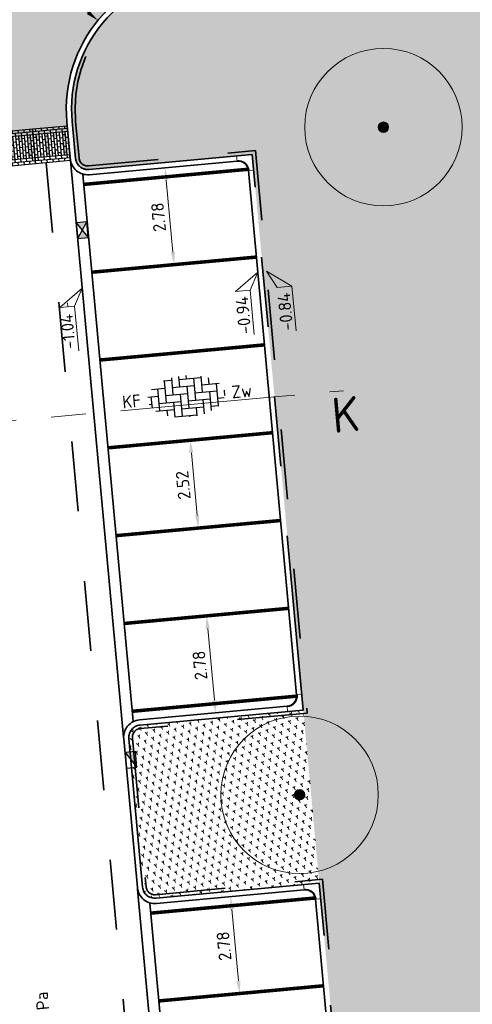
# Model space of a CAD drawing. Header units: metres. Extents: x 126075 to 126745, y 502461 to 502767.
# Tile 79 of 94: x 126674 to 126687, y 502597 to 502625. Entities that reach past the tile are written whole.
import ezdxf
from ezdxf.enums import TextEntityAlignment as Align

# ---------------------------------------------------------------- set-up
doc = ezdxf.new("R2010")
doc.units = ezdxf.units.M
doc.header["$PDSIZE"] = 1
for name, pattern in [('VH-OPSLUITBAND_VARIANT01-SO', [14, 8, -2, 2, -2]), ('VH-TROTTOIRBAND-SO', [15, 5, -2, 2, -2, 2, -2]), ('VW-21-21_STREEP', [0.42, 0.21, -0.21]), ('ZZ-CENTER-SO', [8, 5, -1, 1, -1]), ('ZZ-HIDDEN-SO', [4, 2, -2])]:
    doc.linetypes.add(name, pattern=pattern)
doc.layers.get('0').update_dxf_attribs({"linetype": 'CONTINUOUS'})
doc.layers.get('DEFPOINTS').update_dxf_attribs({"linetype": 'CONTINUOUS'})
for name, color, linetype, lineweight in [('B-WE-GR-BOOM-S', 90, 'CONTINUOUS', 18), ('N-WE-GR-BEPLANTING-A-200', 92, 'CONTINUOUS', 18), ('N-WE-GR-GRAS-A-200', 62, 'CONTINUOUS', 18), ('N-WE-RI-HWA_KOLK-S-200', 154, 'CONTINUOUS', 25), ('N-WE-VH-DREMPEL_PREFAB_1000-S', 10, 'CONTINUOUS', 25), ('N-WE-VH-GOOT_BSS_ACHTERKANT-G', 170, 'CONTINUOUS', 35), ('N-WE-VH-GOOT_BSS_VOORKANT-G', 170, 'CONTINUOUS', 35), ('N-WE-VH-KANTOPSLUITING_BETONRUG-G', 7, 'ZZ-HIDDEN-SO', 35), ('N-WE-VH-KANTOPSLUITING_OPSLUITBAND_150X250-G', 150, 'VH-OPSLUITBAND_VARIANT01-SO', 35), ('N-WE-VH-KANTOPSLUITING_TROTTOIRBAND_130X150_250-G', 210, 'VH-TROTTOIRBAND-SO', 35), ('N-WE-VH-KANTOPSLUITING_TROTTOIRBAND_130X150_250_HOEKBLOK-S', 210, 'CONTINUOUS', 25), ('N-WE-VH-KANTOPSLUITING_VOORKANTBAND-G', 50, 'CONTINUOUS', 35), ('N-WE-VH-MATERIAALGRENS-G', 7, 'ZZ-HIDDEN-SO', 35), ('N-WE-VH-OPENVERHARDING_BETONSTRAATSTEEN_KEIFORMAAT_ELLEBOOGVERBAND-S-200', 252, 'CONTINUOUS', 25), ('N-WE-VH-OPENVERHARDING_BETONSTRAATSTEEN_KEIFORMAAT_KEPERVERBAND-S-200', 252, 'CONTINUOUS', 25), ('N-WE-VW-MARKERING_PARKEERVAK-G', 7, 'VW-21-21_STREEP', 35), ('X-XX-AL-HOOGTELABEL-S-200', 7, 'CONTINUOUS', 18), ('X-XX-AL-M', 7, 'CONTINUOUS', 18), ('X-XX-AL-VERWIJZING-S-200', 7, 'CONTINUOUS', 18), ('X-XX-AL-VERWIJZING_DOORSNEDE-G', 7, 'ZZ-CENTER-SO', 18)]:
    doc.layers.add(name, color=color, linetype=linetype, lineweight=lineweight)
doc.layers.add('N-WE-OG-WEG_WEGVAK_WEGVAKONDERDEEL_PLATEAU-V', color=7, linetype='CONTINUOUS', lineweight=18, true_color=0xffff8f)
doc.styles.add('NLCS-ISO', font='NLCS-ISO.ttf')
doc.styles.add('NLCS-ISO-M200-T18', font='NLCS-ISO.ttf', dxfattribs={"height": 0.36})
doc.dimstyles.new('NLCS-M200-T18-PIJL_L2_H1', dxfattribs={"dimscale": 0.2, "dimtxt": 2.5, "dimasz": 1.8, "dimexe": 2, "dimexo": 2, "dimgap": 0.7, "dimtad": 1, "dimzin": 0, "dimdsep": 46, "dimtxsty": 'NLCS-ISO-M200-T18', "dimcen": 0, "dimdle": 2, "dimclrd": 256, "dimclre": 256, "dimclrt": 10, "dimadec": 1, "dimazin": 0, "dimtfac": 1, "dimtdec": 3, "dimtofl": 0, "dimtmove": 0, "dimatfit": 3, "dimfxl": 2, "dimfxlon": 1, "dimtfillclr": 256, "dimtolj": 1, "dimtzin": 0, "dimlwd": -1, "dimlwe": -1, "dimarcsym": 0})
pattern_1 = [(81.70981053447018, (126552.6759408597, 502551.6626076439), (-0.1812608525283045, 0.1431007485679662), [0.05773520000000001, -0.1732052]), (141.7098105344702, (126552.6759408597, 502551.6626076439), (-0.2145593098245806, -0.08542612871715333), [0.05773520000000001, -0.1732052]), (291.7098105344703, (126552.6759408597, 502551.6626076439), (0.1812607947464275, -0.1431008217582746), [0.05, -0.35])]
pattern_2 = [(0, (0, 0), (0, 6.985), [5.08, -1.905]), (90, (0, 0), (-6.985, 4.277078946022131e-16), [5.08, -1.905])]

# ---------------------------------------------------------------- blocks, each defined once
blk = doc.blocks.new('SVH-TROTTOIRBAND HOEKBLOK_130 150X250_R300_H90INW_VB-MM')
at = {"linetype": 'Continuous', "lineweight": 0}
blk.add_lwpolyline([(450.0000000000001, 149.9999999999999), (449.9999999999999, -300.0000000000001), (299.9999999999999, -300, 0.414213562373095), (-3.847371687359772e-14, 0), (1.83697019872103e-14, 150)], format="xyb", close=True, dxfattribs=at)
blk.add_arc((-5.684341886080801e-14, -300), 320, 0, 90, dxfattribs=at)
blk = doc.blocks.new('SVH-BSS_KEIFORMAAT_ELLEBOOG-SO')
for p, q in [((-0.8216095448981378, 2.941359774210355), (-0.8216095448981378, 1.435541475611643)), ((0.2283904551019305, 2.970445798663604), (0.2283904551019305, 2.485541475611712)), ((-4.839218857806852, 1.435541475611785), (-2.92160954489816, 1.435541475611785)), ((-3.971609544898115, 1.435541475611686), (-3.971609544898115, -1.71445852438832)), ((-3.036135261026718, 2.485541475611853), (-1.871609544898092, 2.485541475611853)), ((-2.92160954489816, 2.48554147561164), (-2.92160954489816, -0.6644585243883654)), ((-1.871609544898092, 2.805519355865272), (-1.871609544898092, 0.3855414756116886)), ((-1.871609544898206, 1.435541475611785), (1.278390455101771, 1.435541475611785)), ((-0.8216095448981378, 2.485541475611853), (2.32839045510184, 2.485541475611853)), ((0.2283904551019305, 1.435541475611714), (0.2283904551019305, -1.714458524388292)), ((1.278390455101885, 2.485541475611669), (1.278390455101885, -0.664458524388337)), ((2.32839045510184, 2.697913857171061), (2.32839045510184, 0.3855414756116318)), ((2.328390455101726, 1.435541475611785), (4.839218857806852, 1.435541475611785)), ((3.378390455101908, 2.354013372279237), (3.378390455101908, 1.4355414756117)), ((4.428390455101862, 1.435541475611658), (4.428390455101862, -1.714458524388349)), ((-5.478408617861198, 0.3855414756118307), (-3.971609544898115, 0.3855414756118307)), ((-5.02160954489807, 0.3855414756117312), (-5.02160954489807, -1.240690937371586)), ((-2.92160954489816, 0.3855414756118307), (0.2283904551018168, 0.3855414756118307)), ((-0.8216095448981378, 0.385541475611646), (-0.8216095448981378, -2.76445852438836)), ((1.278390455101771, 0.3855414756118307), (4.428390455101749, 0.3855414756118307)), ((3.378390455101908, 0.3855414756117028), (3.378390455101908, -2.354013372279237)), ((5.47839045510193, 0.3856162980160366), (5.47839045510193, -0.3856162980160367)), ((-5.385432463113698, -0.6644585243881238), (-5.02160954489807, -0.6644585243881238)), ((-3.971609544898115, -0.6644585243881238), (-0.8216095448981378, -0.6644585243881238)), ((-1.871609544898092, -0.6644585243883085), (-1.871609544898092, -2.799104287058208)), ((0.2283904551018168, -0.6644585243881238), (3.378390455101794, -0.6644585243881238)), ((2.32839045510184, -0.6644585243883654), (2.32839045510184, -2.709488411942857)), ((4.428390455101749, -0.6644585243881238), (5.385432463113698, -0.6644585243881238)), ((-4.515285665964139, -1.714458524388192), (-1.871609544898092, -1.714458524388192)), ((-2.92160954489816, -1.714458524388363), (-2.92160954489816, -2.52502423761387)), ((-1.871609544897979, -2.764458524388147), (1.278390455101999, -2.764458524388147)), ((-0.8216095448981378, -1.714458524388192), (2.32839045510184, -1.714458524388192)), ((0.2283904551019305, -2.764458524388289), (0.2283904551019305, -2.970445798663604)), ((1.278390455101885, -1.714458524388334), (1.278390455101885, -2.895995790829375)), ((3.378390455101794, -1.714458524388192), (4.515285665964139, -1.714458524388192))]:
    blk.add_line(p, q)
at = {"style": 'NLCS-ISO'}
blk.add_attdef('FORMAAT', text='', height=1.8, dxfattribs=at).set_placement((-6.525, 1.224646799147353e-16), align=Align.MIDDLE_RIGHT)
blk.add_attdef('KLEUR', text='', height=1.8, dxfattribs=at).set_placement((6.525, -3.643324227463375e-16), align=Align.MIDDLE_LEFT)
at = {"style": 'NLCS-ISO', "flags": 1}
blk.add_attdef('FUNCTIE', text='', height=1.8, dxfattribs=at).set_placement((-5.1676392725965e-16, -3.975), align=Align.TOP_CENTER)
blk = doc.blocks.new('SVH-BSS_KEIFORMAAT_KEPER-SO')
for p, q in [((-2.227386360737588, 0.7424621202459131), (0.005150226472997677, 2.97499870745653)), ((-2.227386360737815, 2.227386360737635), (-1.608667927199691, 2.846104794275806)), ((-0.005150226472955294, 2.97499870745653), (1.484924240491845, 1.484924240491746)), ((0.742462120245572, 2.227386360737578), (1.393847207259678, 2.878771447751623)), ((-5.197234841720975, 0.7424621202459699), (-3.759780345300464, 2.179916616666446)), ((-5.197234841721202, -0.7424621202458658), (-2.969848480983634, 1.48492424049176)), ((-4.609777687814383, 1.63992920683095), (-4.454772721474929, 1.484924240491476)), ((-3.696160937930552, 2.211236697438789), (-1.484924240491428, -2.747801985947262e-13)), ((-2.6194015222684, 2.619401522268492), (-1.484924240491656, 1.484924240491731)), ((-2.227386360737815, -0.7424621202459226), (-2.463584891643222e-13, 1.484924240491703)), ((-0.7424621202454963, 2.227386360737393), (1.484924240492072, -2.321476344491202e-13)), ((0.7424621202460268, 0.7424621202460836), (2.619401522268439, 2.61940152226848)), ((0.7424621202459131, -0.7424621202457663), (2.969848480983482, 1.48492424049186)), ((2.227386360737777, 2.22738636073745), (4.454772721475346, -1.753042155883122e-13)), ((3.7123106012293, 0.7424621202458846), (4.609777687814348, 1.639929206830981)), ((3.75978034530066, 2.179916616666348), (4.45477272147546, 1.484924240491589)), ((3.759780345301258, 2.179916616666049), (4.454772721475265, 1.48492424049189)), ((-5.298273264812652, 0.8435005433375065), (-4.454772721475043, -7.582823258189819e-14)), ((-4.609777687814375, -1.639929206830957), (-2.969848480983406, 3.785860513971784e-14)), ((-3.712310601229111, 0.7424621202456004), (-1.484924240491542, -1.484924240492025)), ((-2.227386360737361, -2.227386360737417), (2.083888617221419e-13, 2.083888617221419e-13)), ((-0.7424621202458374, 0.7424621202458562), (1.484924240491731, -1.48492424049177)), ((0.7424621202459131, -2.227386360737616), (2.969848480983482, 9.43689570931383e-15)), ((2.227386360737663, 0.7424621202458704), (4.454772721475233, -1.484924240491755)), ((3.7123106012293, -0.7424621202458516), (5.298273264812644, 0.8435005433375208)), ((5.197234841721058, 0.7424621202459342), (5.449474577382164, 0.4902223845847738)), ((-5.449474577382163, -0.4902223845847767), (-4.454772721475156, -1.484924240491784)), ((-3.712310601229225, -0.742462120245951), (-1.608667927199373, -2.846104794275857)), ((-0.74246212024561, -0.74246212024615), (1.393847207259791, -2.878771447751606)), ((2.227386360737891, -0.7424621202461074), (3.696160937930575, -2.211236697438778)), ((3.759780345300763, -2.179916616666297), (5.449474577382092, -0.4902223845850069)), ((5.197234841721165, -0.7424621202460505), (5.298273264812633, -0.8435005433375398)), ((-3.696160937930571, -2.21123669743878), (-2.969848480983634, -1.484924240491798)), ((-1.393847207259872, -2.878771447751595), (9.470202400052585e-14, -1.484924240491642)), ((-0.7424621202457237, -2.227386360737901), (0.005150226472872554, -2.97499870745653)), ((1.608667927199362, -2.846104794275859), (2.969848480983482, -1.484924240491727)), ((2.22738636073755, -2.227386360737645), (2.619401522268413, -2.619401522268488)), ((-0.005150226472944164, -2.974998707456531), (9.470202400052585e-14, -2.969848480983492))]:
    blk.add_line(p, q)
at = {"style": 'NLCS-ISO'}
blk.add_attdef('FORMAAT', text='', height=1.8, dxfattribs=at).set_placement((-6.525, 1.224646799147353e-16), align=Align.MIDDLE_RIGHT)
blk.add_attdef('KLEUR', text='', height=1.8, dxfattribs=at).set_placement((6.525, -3.608224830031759e-16), align=Align.MIDDLE_LEFT)
at = {"style": 'NLCS-ISO', "flags": 1}
blk.add_attdef('FUNCTIE', text='', height=1.8, dxfattribs=at).set_placement((-5.167639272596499e-16, -3.975), align=Align.TOP_CENTER)
blk = doc.blocks.new('B-SGR-BOOM_2E GROOTTE')
h = blk.add_hatch(color=256)
edge = h.paths.add_edge_path()
edge.add_arc((-0.001990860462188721, 0.003386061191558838), 0.15, 0, 360)
for radius in [2.249996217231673, 0.15]:
    blk.add_circle((-0.001990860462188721, 0.003386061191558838), radius)
blk = doc.blocks.new('*D247')
at = {"layer": 'DEFPOINTS', "color": 0, "transparency": 16777216}
for p in [(126678.5719480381, 502620.9888308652), (126678.5731195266, 502620.9889392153), (126678.8282057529, 502618.2181561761)]:
    blk.add_point(p, dxfattribs=at)
at = {"layer": 'X-XX-AL-M', "transparency": 16777216}
for p, q in [((126678.5731195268, 502620.9889392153), (126678.971419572, 502621.0257777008)), ((126678.7962226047, 502618.5767345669), (126678.6062741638, 502620.6304691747)), ((126678.8293772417, 502618.2182645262), (126679.2276772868, 502618.2551030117))]:
    blk.add_line(p, q, dxfattribs=at)
for points in [[(126678.546529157, 502620.6249434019), (126678.6660191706, 502620.6359949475), (126678.5731195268, 502620.9889392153)], [(126678.7364775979, 502618.5712087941), (126678.8559676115, 502618.5822603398), (126678.8293772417, 502618.2182645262)]]:
    blk.add_solid(points, dxfattribs=at)
at = {"layer": 'X-XX-AL-M', "color": 10, "transparency": 16777216, "insert": (126678.382608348, 502619.5741310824), "char_height": 0.36, "attachment_point": 5, "rotation": 95.28421224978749, "style": 'NLCS-ISO-M200-T18'}
blk.add_mtext('\\A1;2.78', dxfattribs=at)
blk = doc.blocks.new('*D248')
at = {"layer": 'DEFPOINTS', "color": 0, "transparency": 16777216}
for p in [(126679.2903946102, 502613.1993935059), (126679.2903946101, 502613.1993935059), (126679.5224770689, 502610.6901032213)]:
    blk.add_point(p, dxfattribs=at)
at = {"layer": 'X-XX-AL-M', "transparency": 16777216}
for p, q in [((126679.29039461, 502613.1993935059), (126678.8920945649, 502613.1625550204)), ((126679.4893224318, 502611.0485732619), (126679.323549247, 502612.8409234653)), ((126679.5224770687, 502610.6901032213), (126679.1241770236, 502610.6532647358))]:
    blk.add_line(p, q, dxfattribs=at)
for points in [[(126679.2638042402, 502612.8353976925), (126679.3832942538, 502612.8464492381), (126679.29039461, 502613.1993935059)], [(126679.429577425, 502611.0430474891), (126679.5490674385, 502611.0540990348), (126679.5224770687, 502610.6901032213)]]:
    blk.add_solid(points, dxfattribs=at)
at = {"layer": 'X-XX-AL-M', "color": 10, "transparency": 16777216, "insert": (126679.0877958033, 502611.9152775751), "char_height": 0.36, "attachment_point": 5, "rotation": 95.2842122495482, "style": 'NLCS-ISO-M200-T18'}
blk.add_mtext('\\A1;2.52', dxfattribs=at)
blk = doc.blocks.new('*D249')
at = {"layer": 'DEFPOINTS', "color": 0, "transparency": 16777216}
for p in [(126679.7577070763, 502608.1811033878), (126679.7577070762, 502608.1811033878), (126680.013964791, 502605.4104286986)]:
    blk.add_point(p, dxfattribs=at)
at = {"layer": 'X-XX-AL-M', "transparency": 16777216}
for p, q in [((126679.7577070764, 502608.1811033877), (126679.3594070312, 502608.1442649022)), ((126679.9808101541, 502605.7688987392), (126679.7908617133, 502607.8226333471)), ((126680.0139647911, 502605.4104286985), (126679.6156647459, 502605.373590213))]:
    blk.add_line(p, q, dxfattribs=at)
for points in [[(126679.7311167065, 502607.8171075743), (126679.8506067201, 502607.8281591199), (126679.7577070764, 502608.1811033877)], [(126679.9210651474, 502605.7633729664), (126680.0405551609, 502605.774424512), (126680.0139647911, 502605.4104286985)]]:
    blk.add_solid(points, dxfattribs=at)
at = {"layer": 'X-XX-AL-M', "color": 10, "transparency": 16777216, "insert": (126679.5671958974, 502606.7662952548), "char_height": 0.36, "attachment_point": 5, "rotation": 95.28421224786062, "style": 'NLCS-ISO-M200-T18'}
blk.add_mtext('\\A1;2.78', dxfattribs=at)
blk = doc.blocks.new('*D250')
at = {"layer": 'DEFPOINTS', "color": 0, "transparency": 16777216}
for p in [(126680.4442593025, 502600.1606639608), (126680.4454307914, 502600.1607723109), (126680.7005170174, 502597.3899892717)]:
    blk.add_point(p, dxfattribs=at)
at = {"layer": 'X-XX-AL-M', "transparency": 16777216}
for p, q in [((126680.4454307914, 502600.1607723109), (126680.8437308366, 502600.1976107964)), ((126680.6685338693, 502597.7485676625), (126680.4785854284, 502599.8023022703)), ((126680.7016885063, 502597.3900976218), (126681.0999885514, 502597.4269361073))]:
    blk.add_line(p, q, dxfattribs=at)
for points in [[(126680.4188404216, 502599.7967764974), (126680.5383304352, 502599.8078280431), (126680.4454307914, 502600.1607723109)], [(126680.6087888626, 502597.7430418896), (126680.7282788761, 502597.7540934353), (126680.7016885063, 502597.3900976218)]]:
    blk.add_solid(points, dxfattribs=at)
at = {"layer": 'X-XX-AL-M', "color": 10, "transparency": 16777216, "insert": (126680.2549196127, 502598.745964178), "char_height": 0.36, "attachment_point": 5, "rotation": 95.28421225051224, "style": 'NLCS-ISO-M200-T18'}
blk.add_mtext('\\A1;2.78', dxfattribs=at)
blk = doc.blocks.new('*D341')
at = {"layer": 'DEFPOINTS', "color": 0, "transparency": 16777216}
for p in [(126676.6510366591, 502625.1972199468), (126679.7480088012, 502622.665666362)]:
    blk.add_point(p, dxfattribs=at)
at = {"layer": 'X-XX-AL-M', "transparency": 16777216}
blk.add_line((126674.817629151, 502626.6958996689), (126676.3723091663, 502625.4250597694), dxfattribs=at)
blk.add_solid([(126676.41028247, 502625.4715143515), (126676.3343358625, 502625.3786051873), (126676.651036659, 502625.1972199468)], dxfattribs=at)
at = {"layer": 'X-XX-AL-M', "color": 10, "transparency": 16777216, "insert": (126675.658129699, 502626.4221574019), "char_height": 0.36, "attachment_point": 5, "rotation": 320.736453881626, "style": 'NLCS-ISO-M200-T18'}
blk.add_mtext('\\A1;R=4.00', dxfattribs=at)
blk = doc.blocks.new('SRI-KOLK_TROTTOIR-SO')
blk.add_hatch(color=256).paths.add_polyline_path([(1.125000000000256, 1.499999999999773), (-1.124999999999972, 1.499999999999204), (-1.124999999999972, 5.684341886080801e-13)])
blk.add_line((-1.124999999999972, 0), (1.124999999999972, 1.499999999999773))
at = {"flags": 128}
blk.add_lwpolyline([(-1.124999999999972, 0), (1.124999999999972, 0), (1.124999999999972, 1.499999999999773), (-1.124999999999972, 1.499999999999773)], close=True, dxfattribs=at)
blk = doc.blocks.new('SRI-KOLK_STRAAT-SO')
h = blk.add_hatch(color=256)
h.dxf.hatch_style = 1
h.paths.add_polyline_path([(-1.125, 1.5), (-1.125, -1.110223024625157e-16), (1.110223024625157e-16, 0.7499999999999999)])
h.paths.add_polyline_path([(1.125, 1.5), (1.110223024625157e-16, 0.7499999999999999), (1.125, -1.110223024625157e-16)])
for p, q in [((-1.125, 0), (1.125, 1.5)), ((1.125, 0), (-1.125, 1.5))]:
    blk.add_line(p, q)
blk.add_lwpolyline([(-1.125, 0), (1.125, 0), (1.125, 1.5), (-1.125, 1.5)], close=True)
blk = doc.blocks.new('SAL-VERWIJZING_AANZICHT_BOVEN-SO')
h = blk.add_hatch(color=256)
h.dxf.hatch_style = 1
h.paths.add_polyline_path([(-3.05311331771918e-15, 10.24748737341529), (-3.123743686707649, 7.123743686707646), (-2.876256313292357, 6.876256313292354), (-0.1750000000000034, 9.57751262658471), (-0.175, 0), (0.175, 0), (0.1749999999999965, 9.577512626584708), (2.876256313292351, 6.876256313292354), (3.123743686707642, 7.123743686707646)])
at = {"lineweight": 50, "style": 'NLCS-ISO'}
blk.add_attdef('...', text='', height=5, dxfattribs=at).set_placement((-0.01520167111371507, -0.8965206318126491), align=Align.TOP_CENTER)
blk = doc.blocks.new('SZZ-HOOGTELABEL_03-SO')
h = blk.add_hatch()
h.set_pattern_fill('ANGLE', color=256)
h.set_pattern_definition(pattern_2)
h.paths.add_polyline_path([(2.220446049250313e-16, 2.220446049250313e-16), (-2.460741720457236, -1.312415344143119), (-2.460741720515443, -3.43514855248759)])
for p, q in [((0, 0), (-2.460741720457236, -1.312415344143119)), ((-2.460741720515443, -3.43514855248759), (0, 0)), ((-2.460741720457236, -1.312415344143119), (-2.460741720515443, -3.43514855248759)), ((-8.8653364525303, -3.435325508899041), (-2.460741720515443, -3.43514855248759))]:
    blk.add_line(p, q)
at = {"style": 'NLCS-ISO'}
blk.add_attdef('...', text='', height=1.8, dxfattribs=at).set_placement((-6.014038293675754, -2.161353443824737), align=Align.MIDDLE)
blk = doc.blocks.new('SZZ-HOOGTELABEL_01-SO')
h = blk.add_hatch()
h.set_pattern_fill('ANGLE', color=256)
h.set_pattern_definition(pattern_2)
h.paths.add_polyline_path([(-2.460741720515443, 3.435148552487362), (-2.460741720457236, 1.312415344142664), (-4.440892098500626e-16, 2.220446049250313e-16)])
for p, q in [((-2.460741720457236, 1.312415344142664), (-2.460741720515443, 3.435148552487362)), ((-2.460741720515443, 3.435148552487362), (0, 0)), ((-2.460741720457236, 1.312415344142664), (-8.837532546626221, 1.312415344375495)), ((0, 0), (-2.460741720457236, 1.312415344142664))]:
    blk.add_line(p, q)
at = {"style": 'NLCS-ISO'}
blk.add_attdef('...', text='', height=1.8, dxfattribs=at).set_placement((-5.956637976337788, 2.607292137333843), align=Align.MIDDLE)
blk = doc.blocks.new('SVH-DREMPEL_PREFAB_1000X1000_STRAATSTEENMOTIEF')
h = blk.add_hatch(color=253)
h.dxf.hatch_style = 1
h.paths.add_polyline_path([(1, -0.166666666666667), (1, -2.220446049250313e-16), (0, 0), (1.110223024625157e-16, -0.1666666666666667), (0.08333333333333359, -0.1666666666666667), (0.08333333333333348, -0.3333333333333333), (0.166666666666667, -0.3333333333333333), (0.1666666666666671, -0.1666666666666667), (0.3333333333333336, -0.1666666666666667), (0.3333333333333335, -0.833333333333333), (0.4166666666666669, -0.833333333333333), (0.416666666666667, -0.1666666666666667), (0.5833333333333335, -0.1666666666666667), (0.5833333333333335, -0.3333333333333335), (0.6666666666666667, -0.3333333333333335), (0.6666666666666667, -0.1666666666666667), (0.8333333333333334, -0.1666666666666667), (0.8333333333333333, -0.833333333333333), (0.9166666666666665, -0.833333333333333), (0.9166666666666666, -0.1666666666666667)])
at = {"color": 0}
blk.add_lwpolyline([(-2.220446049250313e-16, -1), (0, 0), (1, -2.220446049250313e-16), (0.9999999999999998, -1)], close=True, dxfattribs=at)
for points in [[(0.08333333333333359, 0), (0.08333333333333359, -0.08333333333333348)], [(0.2500000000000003, 0), (0.2500000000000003, -0.08333333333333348)], [(1, -0.08333333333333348), (1.110223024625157e-16, -0.08333333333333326)], [(1, -0.166666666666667), (1.110223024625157e-16, -0.1666666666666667)], [(0.08333333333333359, -0.25), (1.110223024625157e-16, -0.25)], [(0.08333333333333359, -0.1666666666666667), (0.08333333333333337, -0.9166666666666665)], [(0.1666666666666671, -0.08333333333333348), (0.166666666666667, -0.833333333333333)], [(0.2500000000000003, -0.25), (0.1666666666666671, -0.25)], [(0.2500000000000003, -0.1666666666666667), (0.2500000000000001, -0.9166666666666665)], [(0.3333333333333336, -0.08333333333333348), (0.3333333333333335, -0.833333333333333)], [(0.416666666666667, -0.25), (0.3333333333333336, -0.25)], [(0.416666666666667, -2.220446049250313e-16), (0.416666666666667, -0.08333333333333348)], [(0.416666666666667, -0.1666666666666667), (0.4166666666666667, -0.9166666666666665)], [(0.5000000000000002, -0.08333333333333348), (0.5, -0.833333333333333)], [(0.5833333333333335, -0.25), (0.5000000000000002, -0.25)], [(0.5833333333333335, -2.220446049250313e-16), (0.5833333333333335, -0.08333333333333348)], [(0.5833333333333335, -0.1666666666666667), (0.5833333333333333, -0.9166666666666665)], [(0.6666666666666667, -0.08333333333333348), (0.6666666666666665, -0.833333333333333)], [(0.75, -0.25), (0.6666666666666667, -0.25)], [(0.75, -2.220446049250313e-16), (0.75, -0.08333333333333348)], [(0.75, -0.1666666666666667), (0.7499999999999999, -0.9166666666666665)], [(0.8333333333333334, -0.08333333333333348), (0.8333333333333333, -0.833333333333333)], [(0.9166666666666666, -0.2500000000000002), (0.8333333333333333, -0.2500000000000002)], [(0.9166666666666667, -2.220446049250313e-16), (0.9166666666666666, -0.08333333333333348)], [(0.9166666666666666, -0.1666666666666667), (0.9166666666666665, -0.9166666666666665)], [(0.08333333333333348, -0.4166666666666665), (0, -0.4166666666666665)], [(0.166666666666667, -0.3333333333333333), (0.08333333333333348, -0.3333333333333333)], [(0.166666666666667, -0.4999999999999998), (0.08333333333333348, -0.4999999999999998)], [(0.2500000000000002, -0.4166666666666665), (0.166666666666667, -0.4166666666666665)], [(0.3333333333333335, -0.3333333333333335), (0.2500000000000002, -0.3333333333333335)], [(0.3333333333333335, -0.5), (0.2500000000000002, -0.5)], [(0.4166666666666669, -0.4166666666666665), (0.3333333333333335, -0.4166666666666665)], [(0.5000000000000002, -0.3333333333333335), (0.4166666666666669, -0.3333333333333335)], [(0.5000000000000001, -0.5), (0.4166666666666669, -0.5)], [(0.5833333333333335, -0.4166666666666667), (0.5000000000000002, -0.4166666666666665)], [(0.6666666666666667, -0.3333333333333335), (0.5833333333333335, -0.3333333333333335)], [(0.6666666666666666, -0.5), (0.5833333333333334, -0.5)], [(0.75, -0.4166666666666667), (0.6666666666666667, -0.4166666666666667)], [(0.8333333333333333, -0.3333333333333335), (0.75, -0.3333333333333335)], [(0.8333333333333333, -0.5), (0.75, -0.5)], [(0.9166666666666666, -0.4166666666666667), (0.8333333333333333, -0.4166666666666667)], [(0.9999999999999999, -0.3333333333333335), (0.9166666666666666, -0.3333333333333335)], [(0.9999999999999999, -0.5), (0.9166666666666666, -0.5)], [(0.08333333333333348, -0.583333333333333), (0, -0.583333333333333)], [(0.08333333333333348, -0.7499999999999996), (0, -0.7499999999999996)], [(0.9999999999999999, -0.833333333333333), (0, -0.833333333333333)], [(0.166666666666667, -0.6666666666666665), (0.08333333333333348, -0.6666666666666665)], [(0.2500000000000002, -0.583333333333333), (0.166666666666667, -0.583333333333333)], [(0.2500000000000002, -0.7499999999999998), (0.166666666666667, -0.7499999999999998)], [(0.3333333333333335, -0.6666666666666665), (0.2500000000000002, -0.6666666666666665)], [(0.4166666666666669, -0.583333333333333), (0.3333333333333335, -0.583333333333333)], [(0.4166666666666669, -0.7499999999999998), (0.3333333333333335, -0.7499999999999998)], [(0.5000000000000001, -0.6666666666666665), (0.4166666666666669, -0.6666666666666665)], [(0.5833333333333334, -0.583333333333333), (0.5000000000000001, -0.583333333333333)], [(0.5833333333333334, -0.7499999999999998), (0.5000000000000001, -0.7499999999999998)], [(0.6666666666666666, -0.6666666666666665), (0.5833333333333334, -0.6666666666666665)], [(0.75, -0.5833333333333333), (0.6666666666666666, -0.583333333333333)], [(0.75, -0.75), (0.6666666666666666, -0.7499999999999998)], [(0.8333333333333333, -0.6666666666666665), (0.75, -0.6666666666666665)], [(0.9166666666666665, -0.5833333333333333), (0.8333333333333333, -0.5833333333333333)], [(0.9166666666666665, -0.75), (0.8333333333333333, -0.75)], [(0.9999999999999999, -0.6666666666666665), (0.9166666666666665, -0.6666666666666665)], [(0.9999999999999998, -0.9166666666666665), (0, -0.9166666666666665)], [(0.1666666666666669, -0.9166666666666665), (0.1666666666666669, -1)], [(0.3333333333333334, -0.9166666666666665), (0.3333333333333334, -1)], [(0.5, -0.9166666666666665), (0.5, -1)], [(0.6666666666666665, -0.9166666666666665), (0.6666666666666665, -1)], [(0.8333333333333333, -0.9166666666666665), (0.8333333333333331, -1)]]:
    blk.add_lwpolyline(points, dxfattribs=at)

msp = doc.modelspace()

# ---------------------------------------------------------------- hatches: boundary and pattern name
at = {"layer": 'N-WE-GR-BEPLANTING-A-200', "transparency": 33554559}
h = msp.add_hatch(dxfattribs=at)
h.set_pattern_fill('AGR-BEPLANTING_SOORT_01-SO', color=256, scale=0.2, pattern_type=2)
h.set_pattern_definition(pattern_1)
h.paths.add_polyline_path([(126679.8856205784, 502626.544618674), (126679.3950412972, 502626.4994522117, 0.4142135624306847), (126675.9142229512, 502622.3126988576), (126676.0115825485, 502621.2552195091, 0.4142135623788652), (126676.3921964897, 502620.9387814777), (126681.0624447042, 502621.3687600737), (126692.2230944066, 502622.6631010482), (126697.1743330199, 502628.1363491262), (126696.7262281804, 502628.0950931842)])
h = msp.add_hatch(dxfattribs=at)
h.set_pattern_fill('AGR-BEPLANTING_SOORT_01-SO', color=256, scale=0.2, pattern_type=2)
h.set_pattern_definition(pattern_1)
h.paths.add_polyline_path([(126682.5242802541, 502605.4909119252), (126682.0761754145, 502605.4496559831), (126677.8540320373, 502605.060933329, 0.4142135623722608), (126677.5375940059, 502604.6803193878), (126677.9288014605, 502600.4311871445, 0.4142135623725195), (126678.3094154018, 502600.1147491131), (126682.9796636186, 502600.5447277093)])
at = {"layer": 'N-WE-GR-GRAS-A-200', "transparency": 33554559}
h = msp.add_hatch(dxfattribs=at)
h.set_pattern_fill('AGR-GRAS_02-SO', color=256, scale=0.2, pattern_type=2)
h.set_pattern_definition([(21.58014110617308, (126551.914, 502551.3593220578), (1.124203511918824, 2.595412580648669), [0.5, -1.5]), (21.58014110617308, (126552.4955317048, 502552.8797893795), (1.124203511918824, 2.595412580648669), [0.5, -1.5]), (111.5801411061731, (126551.8425192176, 502552.0838153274), (-2.595412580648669, 1.124203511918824), [0.5, -1.5]), (111.5801411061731, (126552.3289808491, 502553.0289899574), (-2.595412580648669, 1.124203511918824), [0.5, -1.5]), (66.58014110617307, (126551.7710384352, 502552.8083085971), (-0.7356045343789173, 1.859808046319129), [0.4999999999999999, -2.328427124]), (156.5801411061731, (126552.9368944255, 502551.7639045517), (-1.859808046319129, -0.7356045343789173), [0.4999999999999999, -2.328427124]), (48.14519230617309, (126552.1582706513, 502552.1011656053), (1.859808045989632, 0.735604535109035), [0.5, -3.972135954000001]), (48.14519230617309, (126552.6273820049, 502553.3620916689), (1.859808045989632, 0.735604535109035), [0.5, -3.972135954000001]), (85.01508992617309, (126553.2158656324, 502551.8742452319), (-0.7356045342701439, 1.859808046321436), [0.5, -3.972135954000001]), (85.01508992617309, (126552.0479299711, 502552.3801368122), (-0.7356045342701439, 1.859808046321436), [0.5, -3.972135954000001]), (85.01508992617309, (126552.8827639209, 502552.1726463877), (-0.7356045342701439, 1.859808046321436), [0.5, -3.972135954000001]), (138.1451923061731, (126551.5094175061, 502552.3822164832), (-0.7356045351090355, 1.859808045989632), [0.5, -3.972135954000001]), (175.0150899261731, (126552.1756209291, 502551.7854141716), (-1.859808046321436, -0.7356045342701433), [0.5, -3.972135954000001])])
edge = h.paths.add_edge_path()
edge.add_line((126698.8966147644, 502625.1915433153), (126703.2606594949, 502647.9705887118))
edge.add_line((126703.2606594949, 502647.9705887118), (126701.656646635, 502656.4340918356))
edge.add_line((126701.656646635, 502656.4340918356), (126702.6830521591, 502667.9342692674))
edge.add_line((126702.6830521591, 502667.9342692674), (126701.2073658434, 502675.3077803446))
edge.add_line((126701.2073658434, 502675.3077803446), (126704.943, 502685.836))
edge.add_line((126704.943, 502685.836), (126687.1325788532, 502684.2081679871))
edge.add_line((126687.1325788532, 502684.2081679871), (126687.4060272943, 502681.2380850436))
edge.add_line((126687.4060272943, 502681.2380850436), (126692.2469983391, 502681.6550037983))
edge.add_line((126692.2469983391, 502681.6550037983), (126697.1743330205, 502628.1363491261))
edge.add_line((126697.1743330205, 502628.1363491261), (126692.2230944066, 502622.6631010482))
edge.add_line((126692.2230944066, 502622.6631010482), (126681.0624447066, 502621.368760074))
edge.add_line((126681.0624447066, 502621.368760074), (126681.1037006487, 502620.9206552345))
edge.add_line((126681.1037006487, 502620.9206552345), (126682.5242802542, 502605.4909119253))
edge.add_line((126682.5242802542, 502605.4909119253), (126682.9796636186, 502600.5447277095))
edge.add_line((126682.9796636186, 502600.5447277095), (126683.0209195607, 502600.0966228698))
edge.add_line((126683.0209195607, 502600.0966228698), (126685.134598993, 502577.138718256))
edge.add_line((126685.134598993, 502577.138718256), (126684.6864941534, 502577.0974623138))
edge.add_line((126684.6864941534, 502577.0974623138), (126680.4643507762, 502576.7087396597))
edge.add_arc((126680.4964387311, 502576.3602136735), 0.3499999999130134, 95.26025622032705, 185.2602562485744)
edge.add_line((126680.1479127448, 502576.3281257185), (126680.4431219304, 502573.1216866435))
edge.add_line((126680.4431219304, 502573.1216866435), (126680.6427233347, 502570.9536994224))
edge.add_arc((126671.6691581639, 502545.3825217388), 27.09999999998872, 58.1449413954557, 70.66275333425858, ccw=False)
edge.add_line((126685.9717864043, 502568.4008801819), (126688.1147950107, 502577.3544892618))
edge.add_line((126688.1147950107, 502577.3544892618), (126688.0870000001, 502587.9100000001))
edge.add_line((126688.0870000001, 502587.9100000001), (126689.399002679, 502597.3353689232))
edge.add_line((126689.399002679, 502597.3353689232), (126688.1157946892, 502600.4130073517))
edge.add_line((126688.1157946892, 502600.4130073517), (126689.6556442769, 502606.1194621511))
edge.add_line((126689.6556442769, 502606.1194621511), (126690.8105257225, 502611.6335639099))
edge.add_line((126690.8105257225, 502611.6335639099), (126698.8966147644, 502625.1915433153))
at = {"layer": 'N-WE-OG-WEG_WEGVAK_WEGVAKONDERDEEL_PLATEAU-V', "transparency": 33554687}
h = msp.add_hatch(color=256, dxfattribs=at)
h.dxf.hatch_style = 1
edge = h.paths.add_edge_path()
edge.add_line((126679.6885088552, 502628.6855640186), (126679.596828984, 502629.681352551))
edge.add_line((126679.596828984, 502629.681352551), (126679.3676293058, 502632.1708238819))
edge.add_arc((126679.0009098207, 502636.1539780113), 3.999999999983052, 185.2842122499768, 275.2602562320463, ccw=False)
edge.add_line((126675.017909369, 502635.7855931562), (126672.0305437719, 502635.5105535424))
edge.add_line((126672.0305437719, 502635.5105535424), (126671.0347552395, 502635.4188736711))
edge.add_line((126671.0347552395, 502635.4188736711), (126670.0389667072, 502635.3271937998))
edge.add_line((126670.0389667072, 502635.3271937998), (126669.0300645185, 502635.2343065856))
edge.add_line((126669.0300645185, 502635.2343065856), (126669.0401428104, 502635.1248403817))
edge.add_arc((126665.0569886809, 502634.7581208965), 3.99999999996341, -84.69832903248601, 5.260256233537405, ccw=False)
edge.add_line((126665.4265871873, 502630.775232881), (126661.9688668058, 502630.4565336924))
edge.add_line((126661.9688668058, 502630.4565336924), (126662.4770647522, 502624.9800626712))
edge.add_line((126662.4770647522, 502624.9800626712), (126665.4476345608, 502625.2535559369))
edge.add_arc((126665.8172330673, 502621.2706679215), 3.999999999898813, 5.260256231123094, 95.30167096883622, ccw=False)
edge.add_line((126669.8003871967, 502621.6373874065), (126670.7961757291, 502621.7290672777))
edge.add_line((126670.7961757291, 502621.7290672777), (126671.7919642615, 502621.820747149))
edge.add_line((126671.7919642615, 502621.820747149), (126672.7877527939, 502621.9124270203))
edge.add_line((126672.7877527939, 502621.9124270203), (126673.7835413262, 502622.0041068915))
edge.add_line((126673.7835413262, 502622.0041068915), (126674.7793298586, 502622.0957867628))
edge.add_line((126674.7793298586, 502622.0957867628), (126675.7751183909, 502622.187466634))
edge.add_line((126675.7751183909, 502622.187466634), (126675.7648546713, 502622.2989468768))
edge.add_arc((126679.7480088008, 502622.6656663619), 3.999999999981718, 95.2602562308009, 185.2602562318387, ccw=False)
edge.add_line((126679.3812893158, 502626.6488204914), (126679.8718685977, 502626.6939869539))
edge.add_line((126679.8718685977, 502626.6939869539), (126679.7801887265, 502627.6897754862))
edge.add_line((126679.7801887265, 502627.6897754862), (126679.6885088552, 502628.6855640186))

# ---------------------------------------------------------------- linework, layer by layer
at = {"layer": 'N-WE-VH-GOOT_BSS_ACHTERKANT-G'}
for points in [[(126676.2198273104, 502620.7930924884), (126677.6579594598, 502605.1727007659)], [(126678.1370462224, 502599.9690601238), (126680.2682781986, 502576.8205070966)]]:
    msp.add_lwpolyline(points, dxfattribs=at)
at = {"layer": 'N-WE-VH-GOOT_BSS_VOORKANT-G'}
for points in [[(126675.8667982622, 502621.1916781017), (126677.3836417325, 502604.7163568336)], [(126677.7840171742, 502600.3676457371), (126679.9939604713, 502576.3641631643)]]:
    msp.add_lwpolyline(points, dxfattribs=at)
at = {"layer": 'N-WE-VH-KANTOPSLUITING_BETONRUG-G'}
msp.add_lwpolyline([(126687.3994865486, 502681.3091278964), (126692.3374092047, 502681.7637506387), (126697.2830798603, 502628.0459382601), (126679.8947885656, 502626.4450398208), (126679.4042092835, 502626.3998733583, 0.4142135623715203), (126676.0138018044, 502622.3218668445), (126676.1111614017, 502621.2643874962, 0.4142135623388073), (126676.3830285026, 502621.0383603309), (126681.1528555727, 502621.4775069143), (126682.6330270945, 502605.4005010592), (126677.8632000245, 502604.9613544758, 0.4142135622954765), (126677.6371728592, 502604.6894873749), (126678.0283803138, 502600.4403551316, 0.4142135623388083), (126678.3002474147, 502600.2143279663), (126683.0700744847, 502600.6534745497), (126685.2433458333, 502577.0483073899), (126680.4735187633, 502576.6091608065, 0.4142135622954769), (126680.247491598, 502576.3372937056), (126680.5427007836, 502573.1308546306), (126680.7364238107, 502571.0267158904, -0.05458915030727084), (126686.0713114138, 502568.4567060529)], format="xyb", dxfattribs=at)
at = {"layer": 'N-WE-VH-KANTOPSLUITING_OPSLUITBAND_150X250-G'}
msp.add_lwpolyline([(126679.8856205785, 502626.544618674), (126679.3950412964, 502626.4994522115, 0.4142135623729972), (126675.9142229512, 502622.3126988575)], format="xyb", dxfattribs=at)
at = {"layer": 'N-WE-VH-KANTOPSLUITING_TROTTOIRBAND_130X150_250-G'}
msp.add_lwpolyline([(126680.4431219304, 502573.1216866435), (126680.1479127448, 502576.3281257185, -0.4142135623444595), (126680.4643507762, 502576.7087396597), (126685.1345989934, 502577.138718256), (126682.979663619, 502600.5447277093), (126678.3094154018, 502600.1147491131, -0.414213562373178), (126677.9288014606, 502600.4311871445), (126677.5375940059, 502604.6803193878, -0.4142135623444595), (126677.8540320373, 502605.060933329), (126682.5242802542, 502605.4909119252), (126681.0624447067, 502621.3687600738), (126676.3921964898, 502620.9387814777, -0.414213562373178), (126676.0115825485, 502621.2552195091), (126675.9142229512, 502622.3126988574)], format="xyb", dxfattribs=at)
at = {"layer": 'N-WE-VH-KANTOPSLUITING_VOORKANTBAND-G'}
msp.add_lwpolyline([(126691.9924385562, 502627.8098988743), (126679.3812893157, 502626.6488204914, 0.4142135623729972), (126675.7648546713, 502622.2989468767), (126675.8622142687, 502621.2414675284, 0.4142135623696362), (126676.4059484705, 502620.7894131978), (126680.6280918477, 502621.1781358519, -0.4142135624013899), (126680.9543323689, 502620.9069032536), (126682.3336560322, 502605.9252647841, -0.4142135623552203), (126682.0624234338, 502605.599024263), (126677.8402800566, 502605.2103016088, 0.414213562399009), (126677.3882257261, 502604.666567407), (126677.7794331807, 502600.4174351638, 0.4142135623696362), (126678.3231673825, 502599.9653808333), (126682.5453107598, 502600.3541034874, -0.4142135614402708), (126682.8715512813, 502600.082870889), (126684.9439747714, 502577.5730711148, -0.4142135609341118), (126684.6727421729, 502577.2468305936), (126680.4505987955, 502576.8581079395, 0.414213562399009), (126679.998544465, 502576.3143737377), (126680.4971690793, 502570.8985210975, -0.05526868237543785), (126685.8722625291, 502568.3449220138), (126685.8758617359, 502567.9251538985), (126705.0388497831, 502568.0880036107)], format="xyb", dxfattribs=at)
at = {"layer": 'N-WE-VH-MATERIAALGRENS-G', "flags": 128}
msp.add_lwpolyline([(126675.1697462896, 502621.1275021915), (126679.5279417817, 502573.7906001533)], dxfattribs=at)
at = {"layer": 'N-WE-VW-MARKERING_PARKEERVAK-G', "ltscale": 5, "const_width": 0.1}
for points in [[(126680.9485513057, 502620.944029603), (126676.2457935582, 502620.5110579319)], [(126681.1819276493, 502618.4348582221), (126676.4768268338, 502618.0016708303)], [(126681.412960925, 502615.9254711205), (126676.7078601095, 502615.4922837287)], [(126681.6439942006, 502613.4160840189), (126676.9388933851, 502612.9828966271)], [(126681.8750274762, 502610.9066969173), (126677.1699266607, 502610.4735095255)], [(126682.1060607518, 502608.3973098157), (126677.4009599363, 502607.964122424)], [(126682.3347509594, 502605.8877069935), (126677.6319932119, 502605.4547353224)], [(126682.865770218, 502600.1199972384), (126678.1630124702, 502599.6870255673)], [(126683.0991465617, 502597.6108258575), (126678.3940457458, 502597.1776384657)]]:
    msp.add_lwpolyline(points, dxfattribs=at)
at = {"layer": 'X-XX-AL-VERWIJZING_DOORSNEDE-G', "flags": 128}
msp.add_lwpolyline([(126661.3666490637, 502612.6088878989), (126663.3452885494, 502612.7868096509), (126681.8002021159, 502614.446298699), (126683.6758030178, 502614.614955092)], dxfattribs=at)

# ---------------------------------------------------------------- block references
at = {"layer": 'B-WE-GR-BOOM-S'}
for p, rotation in [((126684.8157933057, 502622.1431810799), 3.05185605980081), ((126682.419, 502603.065), 5.229815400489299)]:
    msp.add_blockref('B-SGR-BOOM_2E GROOTTE', p, dxfattribs=dict(at, rotation=rotation))
at = {"layer": 'N-WE-RI-HWA_KOLK-S-200', "xscale": 0.2, "yscale": 0.2, "zscale": 0.2, "rotation": 275.260256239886}
for name, p in [('SRI-KOLK_STRAAT-SO', (126676.054182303, 502619.1872624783)), ('SRI-KOLK_TROTTOIR-SO', (126677.447721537, 502604.0512204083))]:
    msp.add_blockref(name, p, dxfattribs=at)
at = {"layer": 'N-WE-VH-DREMPEL_PREFAB_1000-S', "rotation": 5.260256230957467}
for p in [(126673.7835413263, 502622.0041068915), (126674.7793298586, 502622.0957867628)]:
    msp.add_blockref('SVH-DREMPEL_PREFAB_1000X1000_STRAATSTEENMOTIEF', p, dxfattribs=at)
at = {"layer": 'N-WE-VH-KANTOPSLUITING_TROTTOIRBAND_130X150_250_HOEKBLOK-S'}
for p, xscale, yscale, zscale, rotation in [((126680.6280918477, 502621.178135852), 0.001, 0.001, 0.001, 5.260256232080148), ((126682.3336560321, 502605.9252647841), 0.001, 0.001, 0.001, 275.2602562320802), ((126682.5453107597, 502600.3541034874), 0.0009999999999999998, 0.0009999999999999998, 0.0009999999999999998, 5.260256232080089)]:
    msp.add_blockref('SVH-TROTTOIRBAND HOEKBLOK_130 150X250_R300_H90INW_VB-MM', p, dxfattribs=dict(at, xscale=xscale, yscale=yscale, zscale=zscale, rotation=rotation))
at = {"layer": 'N-WE-VH-OPENVERHARDING_BETONSTRAATSTEEN_KEIFORMAAT_ELLEBOOGVERBAND-S-200', "xscale": 0.2, "yscale": 0.2, "zscale": 0.2, "rotation": 5.22981540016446}
msp.add_blockref('SVH-BSS_KEIFORMAAT_ELLEBOOG-SO', (126679.1763524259, 502614.4553083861), dxfattribs=at).add_auto_attribs({'FORMAAT': 'KF', 'KLEUR': 'Zw'})
at = {"layer": 'N-WE-VH-OPENVERHARDING_BETONSTRAATSTEEN_KEIFORMAAT_KEPERVERBAND-S-200', "xscale": 0.2, "yscale": 0.2, "zscale": 0.2, "rotation": 95.2298154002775}
msp.add_blockref('SVH-BSS_KEIFORMAAT_KEPER-SO', (126675.2026554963, 502595.6146714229), dxfattribs=at).add_auto_attribs({'FORMAAT': 'KF', 'KLEUR': 'Pa'})
at = {"layer": 'X-XX-AL-HOOGTELABEL-S-200', "rotation": 95.26025623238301}
for name, p, xscale, yscale, zscale, values in [('SZZ-HOOGTELABEL_03-SO', (126681.4687139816, 502618.0281810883), 0.2000000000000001, 0.2000000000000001, 0.2000000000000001, {'...': '-0.84'}), ('SZZ-HOOGTELABEL_01-SO', (126681.2197668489, 502618.0052611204), 0.2000000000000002, 0.2000000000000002, 0.2000000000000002, {'...': '-0.94'}), ('SZZ-HOOGTELABEL_01-SO', (126676.2009926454, 502617.5431945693), 0.2000000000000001, 0.2000000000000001, 0.2000000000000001, {'...': '-1.04'})]:
    msp.add_blockref(name, p, dxfattribs=dict(at, xscale=xscale, yscale=yscale, zscale=zscale)).add_auto_attribs(values)
at = {"layer": 'X-XX-AL-VERWIJZING-S-200', "xscale": 0.2, "yscale": 0.2, "zscale": 0.2, "rotation": 5.138289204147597}
msp.add_blockref('SAL-VERWIJZING_AANZICHT_BOVEN-SO', (126683.675803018, 502614.614955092), dxfattribs=at).add_auto_attribs({'...': 'K'})

# ---------------------------------------------------------------- dimensions: what is measured, and where the dimension line sits
at = {"layer": 'X-XX-AL-M'}
dim = msp.add_radius_dim(center=(126679.7480088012, 502622.665666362), mpoint=(126676.6510366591, 502625.1972199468), dimstyle='NLCS-M200-T18-PIJL_L2_H1', override={"dimpost": 'R=<>'}, dxfattribs=at)
dim.commit()
dim.dimension.update_dxf_attribs({"geometry": '*D341', "text_midpoint": (126675.658129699, 502626.4221574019)})
for p1, p2, distance, picture, middle in [((126678.8282057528, 502618.2181561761), (126678.5719480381, 502620.9888308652), -0.001176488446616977, '*D247', (126678.3826083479, 502619.5741310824)), ((126679.5224770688, 502610.6901032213), (126679.2903946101, 502613.1993935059), 0, '*D248', (126679.0877958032, 502611.9152775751)), ((126680.0139647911, 502605.4104286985), (126679.7577070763, 502608.1811033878), 1.0143049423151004e-10, '*D249', (126679.5671958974, 502606.7662952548)), ((126680.7005170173, 502597.3899892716), (126680.4442593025, 502600.1606639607), -0.0011764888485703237, '*D250', (126680.2549196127, 502598.745964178))]:
    dim = msp.add_aligned_dim(p1=p1, p2=p2, distance=distance, dimstyle='NLCS-M200-T18-PIJL_L2_H1', dxfattribs=at)
    dim.commit()
    dim.dimension.update_dxf_attribs({"geometry": picture, "text_midpoint": middle})

doc.saveas('drawing.dxf')
